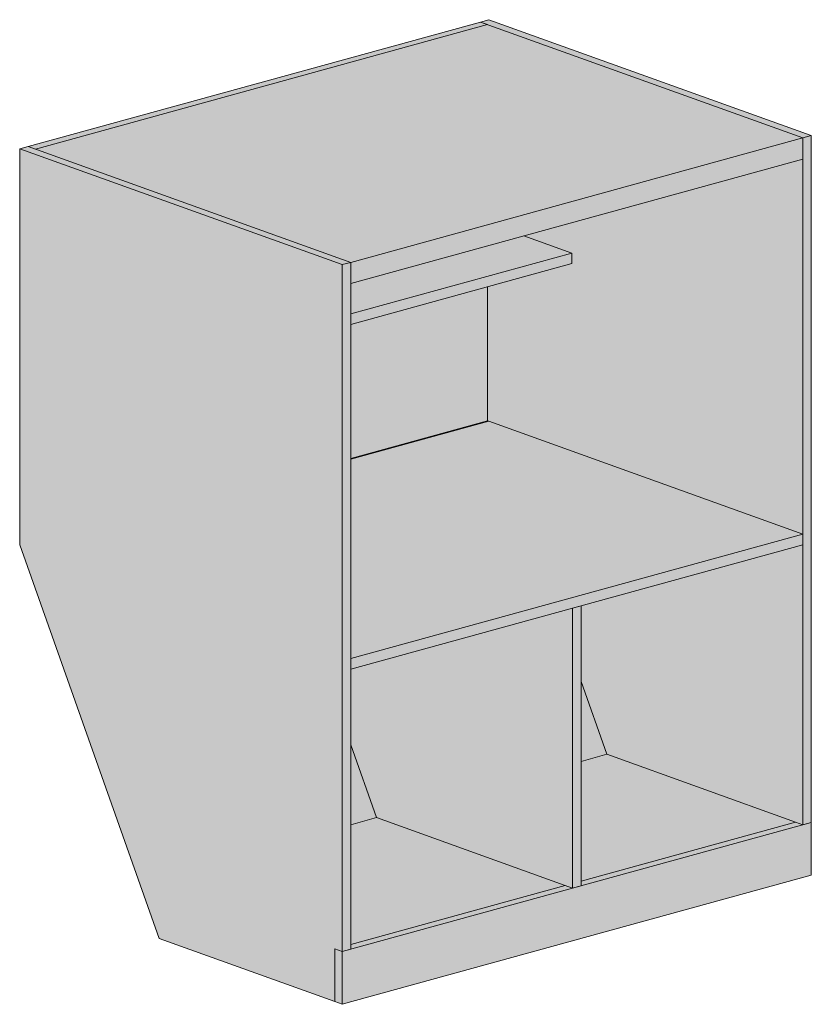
# Model space of a CAD drawing. Header units: centimetres. Extents: x 14139 to 16486, y 53 to 11774.
# Tile 6 of 7: x 14139 to 14282, y 9379 to 9556. Entities that reach past the tile are written whole.
import ezdxf

# ---------------------------------------------------------------- set-up
doc = ezdxf.new("R2010")
doc.units = ezdxf.units.CM
doc.layers.add('A-GENM', color=13, linetype='Continuous', lineweight=18)

# ---------------------------------------------------------------- blocks, each defined once
blk = doc.blocks.new('FURN_St_Szafka14 - E25-S-16_Szafka-10390550-E25-S-16')
at = {"layer": 'A-GENM'}
for points in [[(14198.77, 9512.49), (14280.06, 9534.84), (14222.08, 9555.67), (14140.78, 9533.33), (14197.26, 9513.03)], [(14280.06, 9534.84), (14281.56, 9535.25), (14223.58, 9556.09), (14222.08, 9555.67), (14223.39, 9555.2)], [(14198.77, 9508.69), (14280.06, 9531.04), (14280.06, 9534.84), (14198.77, 9512.49)], [(14280.06, 9411.43), (14281.56, 9411.84), (14281.56, 9535.25), (14280.06, 9534.84), (14280.06, 9411.84)], [(14197.26, 9512.08), (14198.77, 9512.49), (14140.78, 9533.33), (14139.28, 9532.91), (14196.73, 9512.27)], [(14195.94, 9379.65), (14195.94, 9389.14), (14197.26, 9388.67), (14197.26, 9512.08), (14139.28, 9532.91), (14139.28, 9461.71), (14164.34, 9391), (14173.66, 9387.65)], [(14198.77, 9503.23), (14238.54, 9514.16), (14229.92, 9517.26), (14198.77, 9508.69)], [(14198.77, 9501.33), (14238.54, 9512.26), (14238.54, 9514.16), (14198.77, 9503.23)], [(14197.26, 9388.67), (14198.77, 9389.08), (14198.77, 9512.49), (14197.26, 9512.08), (14197.26, 9389.5)], [(14198.77, 9477.23), (14223.39, 9484), (14223.39, 9508.1), (14198.77, 9501.33), (14198.77, 9483.93)], [(14198.77, 9477.1), (14223.6, 9483.93), (14223.39, 9484), (14198.77, 9477.23)], [(14198.77, 9441.29), (14280.06, 9463.64), (14223.6, 9483.93), (14198.77, 9477.1), (14198.77, 9461.65)], [(14198.77, 9439.39), (14280.06, 9461.74), (14280.06, 9463.64), (14198.77, 9441.29)], [(14238.66, 9400.05), (14238.66, 9450.36), (14198.77, 9439.39), (14198.77, 9425.82), (14203.41, 9412.71), (14237.34, 9400.52)], [(14238.66, 9400.05), (14240.17, 9400.46), (14240.17, 9450.77), (14238.66, 9450.36), (14238.66, 9400.88)], [(14197.26, 9379.17), (14281.56, 9402.35), (14281.56, 9411.84), (14197.26, 9388.67)], [(14197.26, 9379.17), (14197.26, 9388.67), (14195.94, 9389.14), (14195.94, 9379.65)]]:
    blk.add_hatch(color=256, dxfattribs=at).paths.add_polyline_path(points)
h = blk.add_hatch(color=256, dxfattribs=at)
h.paths.add_polyline_path([(14280.06, 9411.43), (14280.06, 9461.74), (14240.17, 9450.77), (14240.17, 9437.2), (14244.81, 9424.09), (14278.91, 9411.84)])
h.paths.add_polyline_path([(14280.06, 9463.64), (14280.06, 9531.04), (14229.92, 9517.26), (14238.54, 9514.16), (14238.54, 9512.26), (14223.39, 9508.1), (14223.39, 9484), (14279.3, 9463.91)])
h = blk.add_hatch(color=256, dxfattribs=at)
h.paths.add_polyline_path([(14198.77, 9411.44), (14203.41, 9412.71), (14198.77, 9425.82), (14198.77, 9411.84)])
h.paths.add_polyline_path([(14240.17, 9422.82), (14244.81, 9424.09), (14240.17, 9437.2), (14240.17, 9424.09)])
h = blk.add_hatch(color=256, dxfattribs=at)
h.paths.add_polyline_path([(14198.77, 9389.91), (14237.34, 9400.52), (14203.41, 9412.71), (14198.77, 9411.44), (14198.77, 9390.87)])
h.paths.add_polyline_path([(14240.17, 9401.3), (14278.74, 9411.9), (14244.81, 9424.09), (14240.17, 9422.82), (14240.17, 9410.88)])
h = blk.add_hatch(color=256, dxfattribs=at)
h.paths.add_polyline_path([(14198.77, 9389.08), (14238.66, 9400.05), (14237.34, 9400.52), (14198.77, 9389.91), (14198.77, 9389.55)])
h.paths.add_polyline_path([(14240.17, 9400.46), (14280.06, 9411.43), (14278.74, 9411.9), (14240.17, 9401.3)])
for p, q in [((14222.08, 9555.67), (14140.78, 9533.33)), ((14140.78, 9533.33), (14222.08, 9555.67)), ((14223.58, 9556.09), (14222.08, 9555.67)), ((14280.06, 9534.84), (14222.08, 9555.67)), ((14222.08, 9555.67), (14223.39, 9555.2)), ((14280.06, 9534.84), (14222.08, 9555.67)), ((14223.58, 9556.09), (14281.56, 9535.25)), ((14142.1, 9532.85), (14223.39, 9555.2)), ((14198.77, 9512.49), (14280.06, 9534.84)), ((14280.06, 9534.84), (14281.56, 9535.25)), ((14280.06, 9531.04), (14280.06, 9534.84)), ((14280.06, 9411.43), (14280.06, 9534.84)), ((14281.56, 9535.25), (14281.56, 9411.84)), ((14140.78, 9533.33), (14139.28, 9532.91)), ((14197.26, 9512.08), (14139.28, 9532.91)), ((14139.28, 9532.91), (14139.28, 9461.71)), ((14140.78, 9533.33), (14198.77, 9512.49)), ((14142.1, 9532.85), (14140.78, 9533.33)), ((14140.78, 9533.33), (14198.77, 9512.49)), ((14280.06, 9531.04), (14198.77, 9508.69)), ((14238.54, 9514.16), (14229.92, 9517.26)), ((14198.77, 9503.23), (14238.54, 9514.16)), ((14238.54, 9512.26), (14238.54, 9514.16)), ((14197.26, 9512.08), (14198.77, 9512.49)), ((14197.26, 9388.67), (14197.26, 9512.08)), ((14198.77, 9508.69), (14198.77, 9512.49)), ((14198.77, 9512.49), (14198.77, 9389.08)), ((14238.54, 9512.26), (14198.77, 9501.33)), ((14223.39, 9508.1), (14223.39, 9484)), ((14223.39, 9484), (14198.77, 9477.23)), ((14223.6, 9483.93), (14198.77, 9477.1)), ((14198.77, 9477.1), (14223.6, 9483.93)), ((14223.39, 9484), (14223.6, 9483.93)), ((14280.06, 9463.64), (14223.6, 9483.93)), ((14198.77, 9441.29), (14280.06, 9463.64)), ((14280.06, 9461.74), (14280.06, 9463.64)), ((14139.28, 9461.71), (14164.34, 9391)), ((14280.06, 9461.74), (14198.77, 9439.39)), ((14238.66, 9450.36), (14240.17, 9450.77)), ((14238.66, 9400.05), (14238.66, 9450.36)), ((14240.17, 9450.77), (14240.17, 9400.46)), ((14198.77, 9439.39), (14198.77, 9441.29)), ((14240.17, 9437.2), (14244.81, 9424.09)), ((14198.77, 9425.82), (14203.41, 9412.71)), ((14244.81, 9424.09), (14240.17, 9422.82)), ((14278.74, 9411.9), (14244.81, 9424.09)), ((14203.41, 9412.71), (14198.77, 9411.44)), ((14203.41, 9412.71), (14238.66, 9400.05)), ((14197.26, 9388.67), (14281.56, 9411.84)), ((14278.74, 9411.9), (14240.17, 9401.3)), ((14240.17, 9401.3), (14278.74, 9411.9)), ((14278.74, 9411.9), (14280.06, 9411.43)), ((14280.06, 9411.43), (14281.56, 9411.84)), ((14281.56, 9402.35), (14281.56, 9411.84)), ((14281.56, 9402.35), (14197.26, 9379.17)), ((14237.34, 9400.52), (14198.77, 9389.91)), ((14198.77, 9389.91), (14237.34, 9400.52)), ((14238.66, 9400.05), (14240.17, 9400.46)), ((14164.34, 9391), (14195.94, 9379.65)), ((14195.94, 9389.14), (14197.26, 9388.67)), ((14195.94, 9379.65), (14195.94, 9389.14)), ((14195.94, 9379.65), (14195.94, 9389.14)), ((14195.94, 9389.14), (14197.26, 9388.67)), ((14197.26, 9388.67), (14198.77, 9389.08)), ((14197.26, 9388.67), (14197.26, 9379.17)), ((14197.26, 9379.17), (14195.94, 9379.65))]:
    blk.add_line(p, q, dxfattribs=at)

msp = doc.modelspace()

# ---------------------------------------------------------------- block references
at = {"layer": 'A-GENM'}
msp.add_blockref('FURN_St_Szafka14 - E25-S-16_Szafka-10390550-E25-S-16', (0, 0), dxfattribs=at)

doc.saveas('drawing.dxf')
